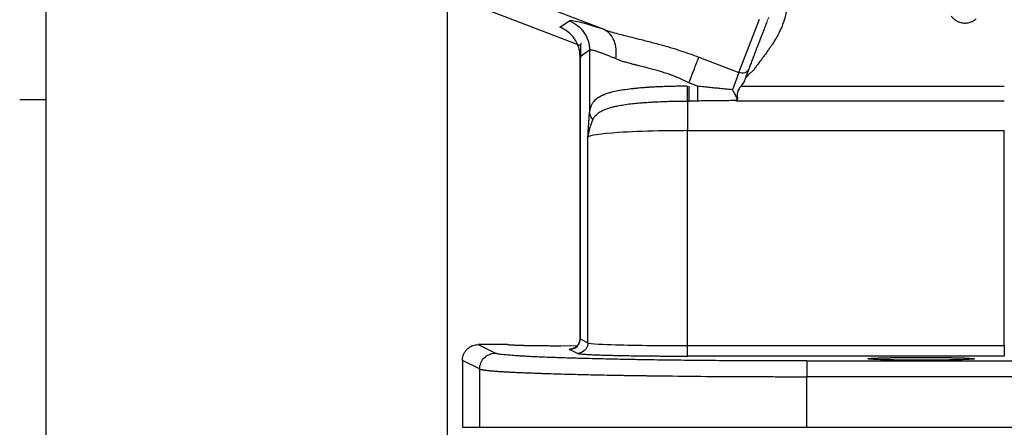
# Model space of a CAD drawing. Header units: inches. Extents: x 0.3 to 34.1, y 0.2 to 21.7.
# Tile 2 of 28: x 0.4 to 5.1, y 5.8 to 7.8. Entities that reach past the tile are written whole.
import ezdxf

# ---------------------------------------------------------------- set-up
doc = ezdxf.new("R2010")
doc.units = ezdxf.units.IN
doc.header["$MEASUREMENT"] = 0
doc.layers.add('SLD-0', color=7, linetype='Continuous', lineweight=25)
doc.styles.add('SLDTEXTSTYLE0', font='TXT', dxfattribs={"width": 0.75})
doc.dimstyles.new('SLDDIMSTYLE0', dxfattribs={"dimtxt": 0.125, "dimasz": 0.13, "dimexe": 0, "dimexo": 0.0625, "dimgap": 0.03125, "dimtad": 0, "dimtih": 1, "dimtoh": 1, "dimlfac": 0.8, "dimrnd": 1e-09, "dimzin": 12, "dimdsep": 46, "dimtxsty": 'SLDTEXTSTYLE0', "dimsah": 1, "dimcen": 0.09, "dimadec": 0, "dimazin": 3, "dimtfac": 1, "dimtofl": 0, "dimtmove": 0, "dimatfit": 3, "dimfxl": 1, "dimfrac": 2, "dimtolj": 1, "dimtzin": 12, "dimarcsym": 0})

# ---------------------------------------------------------------- blocks, each defined once
blk = doc.blocks.new('_D_3')
at = {"layer": 'SLD-0'}
for p, q in [((6.4153, 6.3245), (6.4153, 3.309)), ((2.5091, 5.8001), (2.5091, 3.309)), ((3.9999, 3.614), (3.9619, 3.614)), ((3.9619, 3.614), (3.9619, 3.4156)), ((4.4156, 3.614), (4.4537, 3.614)), ((4.4537, 3.614), (4.4537, 3.4156)), ((2.5091, 3.434), (3.8523, 3.434)), ((6.4153, 3.434), (4.5632, 3.434)), ((3.9619, 3.4156), (3.9999, 3.4156)), ((4.4537, 3.4156), (4.4156, 3.4156))]:
    blk.add_line(p, q, dxfattribs=at)
for points in [[(2.5091, 3.434), (2.6391, 3.414), (2.6391, 3.454)], [(6.4153, 3.434), (6.2853, 3.454), (6.2853, 3.414)]]:
    blk.add_solid(points, dxfattribs=at)
at = {"layer": 'SLD-0', "char_height": 0.125, "attachment_point": 1, "style": 'SLDTEXTSTYLE0'}
for s, insert in [('79.38', (3.9999, 3.5767)), ('3.13', (4.0461, 3.3897))]:
    blk.add_mtext(s, dxfattribs=dict(at, insert=insert))
blk = doc.blocks.new('_D_4')
at = {"layer": 'SLD-0'}
for p, q in [((2.4372, 7.8959), (2.4372, 2.8366)), ((6.4153, 6.3245), (6.4153, 2.8366)), ((4.3136, 3.1416), (4.2756, 3.1416)), ((4.2756, 3.1416), (4.2756, 2.9432)), ((4.7293, 3.1416), (4.7674, 3.1416)), ((4.7674, 3.1416), (4.7674, 2.9432)), ((2.4372, 2.9616), (4.166, 2.9616)), ((6.4153, 2.9616), (4.8769, 2.9616)), ((4.2756, 2.9432), (4.3136, 2.9432)), ((4.7674, 2.9432), (4.7293, 2.9432))]:
    blk.add_line(p, q, dxfattribs=at)
for points in [[(2.4372, 2.9616), (2.5672, 2.9416), (2.5672, 2.9816)], [(6.4153, 2.9616), (6.2853, 2.9816), (6.2853, 2.9416)]]:
    blk.add_solid(points, dxfattribs=at)
at = {"layer": 'SLD-0', "char_height": 0.125, "attachment_point": 1, "style": 'SLDTEXTSTYLE0'}
for s, insert in [('80.84', (4.3136, 3.1043)), ('3.18', (4.3598, 2.9173))]:
    blk.add_mtext(s, dxfattribs=dict(at, insert=insert))

msp = doc.modelspace()

# ---------------------------------------------------------------- linework, layer by layer
at = {"color": 7, "linetype": 'Continuous', "lineweight": 25}
for p, q in [((3.1844, 7.7453), (2.6586, 7.9471)), ((2.6186, 7.8429), (3.0724, 7.6688)), ((3.8279, 7.5401), (3.9257, 7.795)), ((2.9742, 7.7558), (3.0192, 7.7867)), ((3.0697, 7.6162), (3.0697, 6.2653)), ((3.1153, 7.6468), (3.0703, 7.6159)), ((3.0703, 7.6159), (3.0703, 6.2702)), ((3.1153, 7.6468), (3.1153, 7.3511)), ((3.6367, 7.6135), (3.8279, 7.5401)), ((3.8279, 7.5401), (3.7965, 7.4582)), ((3.6309, 7.4753), (3.5897, 7.4911)), ((3.8377, 7.4753), (5.0934, 7.4753)), ((3.5818, 7.4046), (3.5897, 7.4046)), ((3.6309, 7.4046), (3.5897, 7.4046)), ((5.0934, 7.4046), (3.8169, 7.4046)), ((3.1075, 6.2516), (3.1075, 7.2321)), ((3.5818, 7.2632), (5.0934, 7.2632)), ((3.5818, 6.2386), (3.5818, 7.2632)), ((5.0934, 6.2386), (5.0934, 7.2632)), ((3.0703, 6.2702), (3.1075, 6.2516)), ((2.7235, 6.2433), (2.5841, 6.2433)), ((2.5841, 6.2433), (2.6662, 6.2022)), ((2.7235, 6.2435), (2.7235, 6.2433)), ((3.0571, 6.237), (2.9778, 6.2366)), ((3.0575, 6.2017), (3.0204, 6.2202)), ((3.5818, 6.2386), (5.0934, 6.2386)), ((2.5913, 6.1272), (2.5091, 6.1683)), ((2.5091, 6.1683), (2.5091, 5.8501)), ((5.0934, 6.1886), (3.5818, 6.1886)), ((4.1517, 6.1653), (8.679, 6.1653)), ((2.5913, 6.1272), (2.5913, 5.8501)), ((8.679, 6.0903), (4.1517, 6.0903)), ((4.1517, 5.8501), (4.1517, 6.0903)), ((2.5091, 5.8501), (2.5913, 5.8501)), ((4.1517, 5.8501), (8.679, 5.8501)), ((4.4422, 5.8501), (4.4422, 5.8501)), ((4.951, 5.8501), (4.951, 5.8501))]:
    msp.add_line(p, q, dxfattribs=at)
at = {"color": 144, "linetype": 'Continuous', "lineweight": 18}
msp.add_line((3.9697, 7.8049), (3.9607, 7.7815), dxfattribs=at)
at = {"color": 8, "linetype": 'Continuous', "lineweight": 25}
for p, q in [((3.0703, 6.2702), (3.0714, 6.271)), ((3.0711, 6.2709), (3.0703, 6.2702))]:
    msp.add_line(p, q, dxfattribs=at)
at = {"color": 7, "linetype": 'Continuous', "lineweight": 25}
msp.add_circle((7.9778, 11.1309), 3.6954, dxfattribs=at)
for points, knots in [([(4.0666, 7.9176), (4.0658, 7.9098), (4.0642, 7.895), (4.0616, 7.8741), (4.0579, 7.8499), (4.0525, 7.8226), (4.0443, 7.7913), (4.0336, 7.761), (4.0204, 7.7318), (4.005, 7.7033), (3.9934, 7.6852), (3.9874, 7.6758)], [0, 0, 0, 0, 0.091007, 0.173108, 0.246346, 0.376115, 0.497169, 0.622588, 0.749976, 0.870109, 1, 1, 1, 1]), ([(4.8406, 7.8084), (4.8423, 7.8065), (4.8456, 7.8028), (4.8509, 7.7977), (4.8563, 7.7931), (4.862, 7.789), (4.8679, 7.7855), (4.8757, 7.7818), (4.8854, 7.7784), (4.896, 7.7764), (4.9057, 7.7759), (4.9158, 7.7766), (4.9273, 7.7789), (4.9391, 7.7835), (4.9499, 7.7895), (4.956, 7.7943), (4.9592, 7.7967)], [0, 0, 0, 0, 0.056654, 0.111517, 0.164876, 0.217043, 0.268351, 0.319152, 0.40919, 0.498362, 0.562474, 0.626917, 0.724887, 0.824965, 0.910871, 1, 1, 1, 1]), ([(3.0703, 7.6159), (3.0703, 7.6309), (3.068, 7.646), (3.0591, 7.6747), (3.0524, 7.6883), (3.0354, 7.7131), (3.025, 7.7242), (3.0014, 7.7428), (2.9882, 7.7504), (2.9742, 7.7558)], [0, 0, 0, 0, 0.25, 0.25, 0.5, 0.5, 0.75, 0.75, 1, 1, 1, 1]), ([(3.1844, 7.7453), (3.1353, 7.7611), (3.0956, 7.7729), (3.0394, 7.787), (3.023, 7.7893), (3.0192, 7.7867)], [0, 0, 0, 0, 0.5, 0.5, 1, 1, 1, 1]), ([(3.0192, 7.7867), (3.0332, 7.7813), (3.0464, 7.7737), (3.07, 7.7551), (3.0804, 7.744), (3.0974, 7.7192), (3.1041, 7.7056), (3.113, 7.6769), (3.1153, 7.6619), (3.1153, 7.6468)], [0, 0, 0, 0, 0.25, 0.25, 0.5, 0.5, 0.75, 0.75, 1, 1, 1, 1]), ([(3.9607, 7.7815), (3.9593, 7.7778), (3.9564, 7.7703), (3.9522, 7.7592), (3.9479, 7.7481), (3.9437, 7.7371), (3.9395, 7.7262), (3.9324, 7.7077), (3.9226, 7.6822), (3.9106, 7.6511), (3.8996, 7.6223), (3.8914, 7.6009), (3.8855, 7.5856), (3.8815, 7.5752), (3.8779, 7.5657), (3.8757, 7.56), (3.8746, 7.5572)], [0, 0, 0, 0, 0.041063, 0.081971, 0.122801, 0.16363, 0.204537, 0.245599, 0.372719, 0.500011, 0.62713, 0.754423, 0.815884, 0.877125, 0.938409, 1, 1, 1, 1]), ([(3.1844, 7.7453), (3.2049, 7.7382), (3.2271, 7.7317), (3.272, 7.7196), (3.2943, 7.714), (3.3321, 7.7046), (3.347, 7.7009), (3.3718, 7.6948), (3.3814, 7.6924), (3.4106, 7.6849), (3.4304, 7.6798), (3.483, 7.6653), (3.5163, 7.6554), (3.5788, 7.6349), (3.608, 7.6245), (3.6367, 7.6135)], [0, 0, 0, 0, 0.189996, 0.189996, 0.361259, 0.361259, 0.468299, 0.468299, 0.535199, 0.535199, 0.668998, 0.668998, 0.883078, 0.883078, 1.070397, 1.070397, 1.070397, 1.070397]), ([(3.0766, 7.6785), (3.0756, 7.6781), (3.0713, 7.6768), (3.0711, 7.6652), (3.0731, 7.6431), (3.0724, 7.6207), (3.072, 7.6098)], [0, 0, 0, 0, 0.109885, 0.431843, 0.724418, 1, 1, 1, 1]), ([(3.9874, 7.6758), (3.9845, 7.6715), (3.9784, 7.6623), (3.9683, 7.6481), (3.9611, 7.6382), (3.9573, 7.633)], [0, 0, 0, 0, 0.299431, 0.632733, 1, 1, 1, 1]), ([(3.2409, 7.6054), (3.2374, 7.6069), (3.2306, 7.6098), (3.2208, 7.6138), (3.2114, 7.6177), (3.2025, 7.6213), (3.1939, 7.6247), (3.1858, 7.6279), (3.1782, 7.6308), (3.171, 7.6335), (3.1642, 7.6359), (3.1579, 7.6382), (3.1502, 7.6407), (3.1418, 7.6434), (3.1334, 7.6457), (3.1264, 7.6472), (3.1211, 7.6479), (3.1172, 7.6479), (3.116, 7.6472), (3.1153, 7.6468)], [0, 0, 0, 0, 0.047761, 0.095129, 0.142112, 0.188719, 0.234958, 0.280838, 0.326367, 0.371556, 0.416413, 0.460947, 0.505169, 0.58832, 0.671106, 0.753597, 0.835862, 0.917973, 1, 1, 1, 1]), ([(3.5897, 7.4911), (3.5992, 7.5159), (3.6087, 7.5407), (3.6251, 7.5835), (3.632, 7.6014), (3.6367, 7.6135)], [0, 0, 0, 0, 0.5, 0.5, 1, 1, 1, 1]), ([(3.9573, 7.633), (3.9527, 7.6268), (3.9423, 7.6127), (3.9318, 7.5987), (3.926, 7.5909)], [0, 0, 0, 0, 0.443188, 1, 1, 1, 1]), ([(3.5897, 7.4911), (3.5852, 7.4934), (3.5762, 7.4978), (3.5627, 7.5042), (3.5491, 7.5103), (3.5355, 7.5161), (3.5218, 7.5217), (3.5082, 7.527), (3.484, 7.5358), (3.4479, 7.5475), (3.4091, 7.5581), (3.3763, 7.5663), (3.3534, 7.5719), (3.3323, 7.5771), (3.313, 7.582), (3.2931, 7.5873), (3.2735, 7.5932), (3.2562, 7.5992), (3.2458, 7.6034), (3.2409, 7.6054)], [0, 0, 0, 0, 0.036763, 0.07338, 0.109862, 0.146224, 0.182477, 0.218635, 0.254711, 0.373765, 0.504509, 0.566739, 0.646013, 0.698987, 0.751947, 0.820923, 0.885244, 0.944928, 1, 1, 1, 1]), ([(3.926, 7.5909), (3.9214, 7.5847), (3.9132, 7.5735), (3.9052, 7.5621), (3.9017, 7.557)], [0, 0, 0, 0, 0.55538, 1, 1, 1, 1]), ([(3.8746, 7.5572), (3.8716, 7.5492), (3.8647, 7.5427), (3.8474, 7.5364), (3.837, 7.5366), (3.8279, 7.5401)], [0, 0, 0, 0, 0.5, 0.5, 1, 1, 1, 1]), ([(3.8947, 7.5486), (3.8933, 7.5473), (3.8903, 7.5444), (3.885, 7.54), (3.88, 7.5361), (3.8758, 7.5327), (3.8715, 7.529), (3.8666, 7.524), (3.8615, 7.5175), (3.8592, 7.5127), (3.858, 7.5104)], [0, 0, 0, 0, 0.105327, 0.232944, 0.389036, 0.462123, 0.537175, 0.703671, 0.856888, 1, 1, 1, 1]), ([(3.9017, 7.557), (3.9006, 7.5556), (3.8985, 7.5526), (3.896, 7.55), (3.8947, 7.5486)], [0, 0, 0, 0, 0.485387, 1, 1, 1, 1]), ([(3.5804, 7.4753), (3.5754, 7.4753), (3.5655, 7.4752), (3.5508, 7.475), (3.5361, 7.4748), (3.5216, 7.4745), (3.5071, 7.4742), (3.4929, 7.4738), (3.4789, 7.4734), (3.4652, 7.4729), (3.4518, 7.4724), (3.4387, 7.4718), (3.4259, 7.4712), (3.4136, 7.4705), (3.3986, 7.4696), (3.3807, 7.4684), (3.3618, 7.467), (3.3462, 7.4655), (3.3349, 7.4644), (3.3274, 7.4636), (3.3116, 7.4619), (3.286, 7.4586), (3.2517, 7.4531), (3.2246, 7.4474), (3.2057, 7.4422), (3.1949, 7.4387), (3.1879, 7.4358), (3.1807, 7.4329), (3.1685, 7.4271), (3.1515, 7.4175), (3.1387, 7.407), (3.1318, 7.3986), (3.1287, 7.3941), (3.1261, 7.3893), (3.1236, 7.3842), (3.1209, 7.3778), (3.1183, 7.3697), (3.1164, 7.3606), (3.1157, 7.3542), (3.1153, 7.3511)], [0, 0, 0, 0, 0.0203, 0.040571, 0.060779, 0.080892, 0.100876, 0.120694, 0.140309, 0.159685, 0.178782, 0.197563, 0.215989, 0.234023, 0.251625, 0.282562, 0.314808, 0.340169, 0.358836, 0.371288, 0.377795, 0.438591, 0.503555, 0.566504, 0.601377, 0.629634, 0.645757, 0.661056, 0.692416, 0.754782, 0.825575, 0.84213, 0.860935, 0.881111, 0.896036, 0.917562, 0.948351, 0.974482, 1, 1, 1, 1]), ([(3.5804, 7.4753), (3.5805, 7.4599), (3.5809, 7.4292), (3.5815, 7.4097), (3.5818, 7.4046)], [-0.9999984, -0.9999984, -0.9999984, -0.9999984, -0.4999984, 0, 0, 0, 0]), ([(3.7965, 7.4582), (3.7882, 7.459), (3.7713, 7.4605), (3.7454, 7.463), (3.7184, 7.4657), (3.6902, 7.4687), (3.6609, 7.4719), (3.641, 7.4742), (3.6309, 7.4753)], [0, 0, 0, 0, 0.149701, 0.306179, 0.469441, 0.639495, 0.816346, 1, 1, 1, 1]), ([(3.6309, 7.4753), (3.6309, 7.4599), (3.6309, 7.4446), (3.6309, 7.4195), (3.6309, 7.4097), (3.6309, 7.4046)], [0, 0, 0, 0, 0.5, 0.5, 1, 1, 1, 1]), ([(3.8377, 7.4753), (3.8364, 7.4736), (3.8342, 7.4709), (3.83, 7.4653), (3.8253, 7.4584), (3.8211, 7.449), (3.8198, 7.4411), (3.8197, 7.4346), (3.8199, 7.4301), (3.8201, 7.426), (3.8204, 7.4211), (3.8206, 7.4154), (3.8195, 7.4118), (3.8191, 7.4101)], [0, 0, 0, 0, 0.075658, 0.125624, 0.250991, 0.375931, 0.500623, 0.561186, 0.64332, 0.696832, 0.750368, 0.881341, 1, 1, 1, 1]), ([(3.858, 7.5104), (3.8574, 7.5089), (3.8561, 7.5057), (3.8533, 7.4996), (3.8493, 7.4922), (3.8438, 7.4836), (3.8398, 7.4781), (3.8377, 7.4753)], [0, 0, 0, 0, 0.124352, 0.249483, 0.499627, 0.740741, 1, 1, 1, 1]), ([(3.7965, 7.4582), (3.7971, 7.457), (3.7986, 7.4541), (3.8014, 7.4489), (3.8051, 7.4421), (3.8089, 7.4352), (3.8124, 7.4283), (3.8153, 7.4223), (3.8173, 7.4168), (3.8184, 7.4121), (3.8179, 7.4099), (3.8176, 7.4087)], [0, 0, 0, 0, 0.055763, 0.139114, 0.251612, 0.392352, 0.502622, 0.632885, 0.752017, 0.878538, 1, 1, 1, 1]), ([(3.1308, 7.3154), (3.1316, 7.3169), (3.1332, 7.3203), (3.1365, 7.3259), (3.1413, 7.3324), (3.1477, 7.3392), (3.1555, 7.346), (3.1672, 7.354), (3.1826, 7.362), (3.1997, 7.3686), (3.215, 7.3733), (3.2268, 7.3762), (3.2371, 7.3785), (3.246, 7.3805), (3.2623, 7.3839), (3.2872, 7.3883), (3.3191, 7.3925), (3.3471, 7.3953), (3.3695, 7.397), (3.3863, 7.398), (3.4049, 7.3991), (3.4297, 7.4006), (3.4576, 7.4019), (3.4836, 7.4028), (3.5042, 7.4035), (3.526, 7.404), (3.5526, 7.4044), (3.5717, 7.4045), (3.5818, 7.4046)], [0, 0, 0, 0, 0.01756, 0.040257, 0.069249, 0.105454, 0.140234, 0.180085, 0.24761, 0.297603, 0.334576, 0.373781, 0.388702, 0.409358, 0.43688, 0.499846, 0.567729, 0.625495, 0.655367, 0.688206, 0.713153, 0.75078, 0.813216, 0.849785, 0.875563, 0.911069, 0.952594, 1, 1, 1, 1]), ([(3.5818, 7.4045), (3.5818, 7.3965), (3.5818, 7.3625), (3.5818, 7.3011), (3.5818, 7.2632)], [0, 0, 0, 0, 0.3105074, 0.8105074, 0.8105074, 0.8105074, 0.8105074]), ([(3.817, 7.407), (3.8072, 7.4068), (3.7873, 7.4063), (3.7572, 7.4057), (3.7265, 7.4052), (3.6951, 7.4049), (3.6632, 7.4046), (3.6417, 7.4046), (3.6309, 7.4046)], [0, 0, 0, 0, 0.158835, 0.320752, 0.48579, 0.653987, 0.825379, 1, 1, 1, 1]), ([(3.8169, 7.4046), (3.8169, 7.4051), (3.8168, 7.4059), (3.8169, 7.4067), (3.817, 7.407)], [0, 0, 0, 0, 0.552339, 1, 1, 1, 1]), ([(3.1075, 7.2321), (3.1079, 7.2393), (3.1084, 7.2465), (3.1093, 7.2618), (3.1099, 7.2699), (3.1107, 7.283), (3.111, 7.288), (3.1115, 7.2955), (3.1117, 7.298), (3.1121, 7.3045), (3.1124, 7.3084), (3.1131, 7.3186), (3.1135, 7.3249), (3.1144, 7.3378), (3.1149, 7.3445), (3.1153, 7.3511)], [0, 0, 0, 0, 0.0691049, 0.0691049, 0.1313966, 0.1313966, 0.170329, 0.170329, 0.1946617, 0.1946617, 0.2433271, 0.2433271, 0.3211918, 0.3211918, 0.3893234, 0.3893234, 0.3893234, 0.3893234]), ([(3.1153, 7.3511), (3.1156, 7.3447), (3.1185, 7.332), (3.1261, 7.3205), (3.1308, 7.3154)], [-1, -1, -1, -1, -0.5, 0, 0, 0, 0]), ([(3.131, 7.3155), (3.1297, 7.3124), (3.1269, 7.3061), (3.123, 7.2962), (3.1192, 7.2857), (3.1151, 7.2723), (3.1105, 7.2544), (3.1086, 7.2401), (3.1075, 7.2321)], [0, 0, 0, 0, 0.115251, 0.236217, 0.362899, 0.495326, 0.718311, 1, 1, 1, 1]), ([(3.5818, 7.2632), (3.5353, 7.2632), (3.4888, 7.2627), (3.373, 7.2603), (3.307, 7.2576), (3.1673, 7.2484), (3.1141, 7.2404), (3.1075, 7.2322), (3.1075, 7.2322), (3.1075, 7.2321)], [0, 0, 0, 0, 0.293785, 0.293785, 0.763841, 0.763841, 1.51593, 1.51593, 1.518437, 1.518437, 1.518437, 1.518437]), ([(3.0204, 6.2202), (3.0335, 6.2202), (3.0465, 6.2256), (3.0649, 6.2441), (3.0703, 6.2571), (3.0703, 6.2702)], [0, 0, 0, 0, 0.5, 0.5, 1, 1, 1, 1]), ([(3.0697, 6.2709), (3.0692, 6.2656), (3.0682, 6.2548), (3.0616, 6.2429), (3.0548, 6.235), (3.0487, 6.2302), (3.0427, 6.2267), (3.0376, 6.2246), (3.0344, 6.2238), (3.0346, 6.2239), (3.0347, 6.2239)], [0, 0, 0, 0, 0.144736, 0.299508, 0.3851, 0.478653, 0.584795, 0.711713, 0.872068, 1, 1, 1, 1]), ([(3.1075, 6.2516), (3.1075, 6.2386), (3.1021, 6.2256), (3.0836, 6.2071), (3.0706, 6.2017), (3.0575, 6.2017)], [0, 0, 0, 0, 0.5, 0.5, 1, 1, 1, 1]), ([(3.1075, 6.2516), (3.1111, 6.2495), (3.1306, 6.2475), (3.2108, 6.2435), (3.2708, 6.2417), (3.3865, 6.2397), (3.4353, 6.2392), (3.5174, 6.2387), (3.5496, 6.2386), (3.5818, 6.2386)], [0.038781, 0.038781, 0.038781, 0.038781, 0.20353, 0.20353, 0.529177, 0.529177, 1.050214, 1.050214, 1.628238, 1.628238, 1.628238, 1.628238]), ([(2.5091, 6.1683), (2.5091, 6.1703), (2.5092, 6.1743), (2.51, 6.1802), (2.5111, 6.186), (2.5127, 6.1916), (2.5148, 6.1972), (2.5173, 6.2025), (2.5201, 6.2076), (2.5234, 6.2125), (2.527, 6.2171), (2.5321, 6.2226), (2.5391, 6.2286), (2.5486, 6.2347), (2.5594, 6.2394), (2.5714, 6.2426), (2.5798, 6.243), (2.5841, 6.2433)], [0, 0, 0, 0, 0.050427, 0.100758, 0.150993, 0.201132, 0.251178, 0.301131, 0.350991, 0.400761, 0.450441, 0.500032, 0.590827, 0.686217, 0.786208, 0.890801, 1, 1, 1, 1]), ([(2.5914, 6.1272), (2.5914, 6.1469), (2.6076, 6.1859), (2.6466, 6.2022), (2.6662, 6.2022)], [-0.9998931, -0.9998931, -0.9998931, -0.9998931, -0.499893, 0.0000001, 0.0000001, 0.0000001, 0.0000001]), ([(4.1517, 6.1653), (4.1383, 6.1653), (4.1147, 6.1653), (4.0677, 6.1654), (4.0107, 6.1655), (3.9406, 6.1657), (3.8825, 6.1659), (3.8398, 6.1662), (3.8169, 6.1663), (3.7944, 6.1664), (3.7682, 6.1666), (3.7229, 6.1669), (3.6664, 6.1674), (3.5782, 6.1683), (3.4919, 6.1692), (3.4093, 6.1705), (3.3634, 6.1712), (3.3342, 6.1717), (3.3147, 6.1721), (3.2813, 6.1727), (3.2342, 6.1736), (3.1796, 6.1748), (3.1244, 6.1761), (3.0746, 6.1774), (3.0113, 6.1791), (2.9553, 6.181), (2.9024, 6.1831), (2.8756, 6.1842), (2.8579, 6.185), (2.8463, 6.1856), (2.8321, 6.1863), (2.8161, 6.1871), (2.7975, 6.1881), (2.7736, 6.1896), (2.7401, 6.1919), (2.7126, 6.1943), (2.692, 6.1967), (2.6813, 6.1983), (2.674, 6.1998), (2.6692, 6.201), (2.6672, 6.2018), (2.6662, 6.2022)], [0, 0, 0, 0, 0.0178579, 0.031251, 0.0625005, 0.0937498, 0.125, 0.1406255, 0.1516393, 0.1562517, 0.1712633, 0.1875054, 0.2187561, 0.2500074, 0.3124938, 0.3444114, 0.3750129, 0.3837317, 0.3906386, 0.4062643, 0.4375158, 0.4687671, 0.5000184, 0.5364847, 0.5625208, 0.6250058, 0.6561361, 0.6875076, 0.693059, 0.7031337, 0.7187589, 0.7333785, 0.7500113, 0.7764598, 0.8125133, 0.8750032, 0.9043035, 0.9374998, 0.9580914, 0.9789364, 1, 1, 1, 1]), ([(2.9778, 6.2366), (2.9741, 6.2366), (2.9667, 6.2366), (2.9555, 6.2366), (2.9442, 6.2367), (2.933, 6.2367), (2.9218, 6.2368), (2.9106, 6.2368), (2.8995, 6.2369), (2.8885, 6.237), (2.8776, 6.2371), (2.8668, 6.2373), (2.8562, 6.2374), (2.8458, 6.2376), (2.8357, 6.2377), (2.8258, 6.2379), (2.8161, 6.2381), (2.8068, 6.2383), (2.7978, 6.2385), (2.7888, 6.2388), (2.7797, 6.2391), (2.7706, 6.2394), (2.7617, 6.2398), (2.7531, 6.2402), (2.7451, 6.2406), (2.738, 6.241), (2.7319, 6.2415), (2.7272, 6.2421), (2.7241, 6.2427), (2.7237, 6.2431), (2.7235, 6.2433)], [0, 0, 0, 0, 0.027886, 0.055962, 0.084228, 0.112685, 0.141333, 0.170171, 0.1992, 0.22842, 0.25783, 0.287431, 0.317223, 0.347205, 0.377379, 0.407743, 0.438298, 0.469044, 0.499982, 0.532236, 0.567131, 0.604666, 0.644843, 0.687659, 0.733117, 0.781214, 0.831951, 0.885328, 0.941344, 1, 1, 1, 1]), ([(3.0204, 6.2202), (3.0191, 6.2214), (3.0176, 6.2228), (3.0366, 6.2242), (3.0401, 6.2244)], [0, 0, 0, 0, 0.819202, 1, 1, 1, 1]), ([(3.0575, 6.2017), (3.0578, 6.2015), (3.0584, 6.2013), (3.0599, 6.2009), (3.0617, 6.2005), (3.0641, 6.2001), (3.0671, 6.1997), (3.0716, 6.1991), (3.0772, 6.1986), (3.0872, 6.1978), (3.0983, 6.197), (3.1127, 6.1962), (3.1287, 6.1954), (3.1508, 6.1945), (3.1826, 6.1934), (3.2128, 6.1926), (3.2402, 6.192), (3.2604, 6.1915), (3.2751, 6.1913), (3.2858, 6.191), (3.293, 6.1909), (3.3135, 6.1905), (3.3471, 6.1901), (3.3936, 6.1895), (3.4333, 6.1892), (3.4652, 6.189), (3.4871, 6.1889), (3.5107, 6.1888), (3.5337, 6.1887), (3.5586, 6.1886), (3.5739, 6.1886), (3.5818, 6.1886)], [0, 0, 0, 0, 0.018025, 0.036713, 0.056019, 0.075894, 0.096275, 0.117093, 0.156611, 0.178191, 0.240717, 0.272457, 0.304465, 0.369127, 0.427486, 0.500042, 0.534913, 0.565679, 0.598396, 0.603459, 0.614713, 0.630994, 0.695646, 0.759361, 0.82187, 0.852605, 0.882951, 0.906095, 0.942381, 0.970255, 1, 1, 1, 1]), ([(3.5818, 6.1886), (3.5818, 6.189), (3.5818, 6.1945), (3.5818, 6.2129), (3.5818, 6.2257), (3.5818, 6.2386)], [0, 0, 0, 0, 0.5, 0.5, 1, 1, 1, 1]), ([(5.0934, 6.2386), (5.0934, 6.2257), (5.0934, 6.2129), (5.0934, 6.1945), (5.0934, 6.189), (5.0934, 6.1886)], [0, 0, 0, 0, 0.5, 0.5, 1, 1, 1, 1]), ([(4.6966, 6.1691), (4.6929, 6.1691), (4.6854, 6.1691), (4.6742, 6.1691), (4.663, 6.1691), (4.6518, 6.1692), (4.6405, 6.1693), (4.6294, 6.1693), (4.6182, 6.1694), (4.6072, 6.1695), (4.5963, 6.1696), (4.5855, 6.1698), (4.5749, 6.1699), (4.5646, 6.1701), (4.5544, 6.1702), (4.5445, 6.1704), (4.5349, 6.1706), (4.5256, 6.1708), (4.4995, 6.1715), (4.4577, 6.173), (4.436, 6.1755), (4.4501, 6.1777), (4.4792, 6.1793), (4.5093, 6.1803), (4.5336, 6.1809), (4.552, 6.1812), (4.5713, 6.1815), (4.5913, 6.1818), (4.612, 6.182), (4.633, 6.1822), (4.6542, 6.1823), (4.6754, 6.1824), (4.6896, 6.1824), (4.6966, 6.1824)], [0, 0, 0, 0, 0.013977, 0.028049, 0.042217, 0.056481, 0.07084, 0.085294, 0.099844, 0.11449, 0.129231, 0.144067, 0.159, 0.174028, 0.189151, 0.204371, 0.219686, 0.235097, 0.250603, 0.355438, 0.499554, 0.600471, 0.683793, 0.749454, 0.778654, 0.807513, 0.836032, 0.86421, 0.892048, 0.919546, 0.946704, 0.973522, 1, 1, 1, 1]), ([(4.6966, 6.1824), (4.7003, 6.1824), (4.7078, 6.1824), (4.719, 6.1824), (4.7302, 6.1824), (4.7414, 6.1823), (4.7527, 6.1822), (4.7639, 6.1822), (4.775, 6.1821), (4.786, 6.182), (4.7969, 6.1819), (4.8077, 6.1817), (4.8183, 6.1816), (4.8286, 6.1814), (4.8388, 6.1813), (4.8487, 6.1811), (4.8583, 6.1809), (4.8676, 6.1807), (4.8937, 6.18), (4.9355, 6.1785), (4.9572, 6.176), (4.9431, 6.1738), (4.914, 6.1722), (4.8839, 6.1712), (4.8596, 6.1706), (4.8412, 6.1703), (4.8219, 6.1699), (4.8019, 6.1697), (4.7813, 6.1695), (4.7603, 6.1693), (4.7391, 6.1692), (4.7178, 6.1691), (4.7036, 6.1691), (4.6966, 6.1691)], [0, 0, 0, 0, 0.013983, 0.02806, 0.042232, 0.056499, 0.070861, 0.085317, 0.099869, 0.114515, 0.129256, 0.144092, 0.159023, 0.174049, 0.18917, 0.204386, 0.219697, 0.235102, 0.250603, 0.355438, 0.499554, 0.600471, 0.683793, 0.749454, 0.778644, 0.807495, 0.836009, 0.864185, 0.892023, 0.919523, 0.946686, 0.973512, 1, 1, 1, 1]), ([(2.5914, 6.1272), (2.5919, 6.127), (2.593, 6.1265), (2.5952, 6.1258), (2.5979, 6.1251), (2.6011, 6.1244), (2.6047, 6.1237), (2.6088, 6.123), (2.6133, 6.1224), (2.6183, 6.1217), (2.6236, 6.121), (2.6294, 6.1203), (2.6355, 6.1197), (2.642, 6.119), (2.6489, 6.1184), (2.6561, 6.1178), (2.6637, 6.1171), (2.6716, 6.1165), (2.6798, 6.1159), (2.6884, 6.1153), (2.6972, 6.1147), (2.7064, 6.1142), (2.7158, 6.1136), (2.7254, 6.1131), (2.7353, 6.1126), (2.7455, 6.1121), (2.7559, 6.1116), (2.7665, 6.1111), (2.7773, 6.1106), (2.7884, 6.1102), (2.7995, 6.1098), (2.8106, 6.1093), (2.8275, 6.1087), (2.8504, 6.1078), (2.8756, 6.1069), (2.9025, 6.1059), (2.9522, 6.1043), (3.0291, 6.1021), (3.1199, 6.0999), (3.2012, 6.0983), (3.2566, 6.0973), (3.2975, 6.0966), (3.3186, 6.0963), (3.339, 6.096), (3.359, 6.0957), (3.3786, 6.0955), (3.4203, 6.0948), (3.5251, 6.0936), (3.6362, 6.0924), (3.7302, 6.0917), (3.7609, 6.0915), (3.7936, 6.0913), (3.8282, 6.0912), (3.8644, 6.091), (3.9019, 6.0908), (3.9406, 6.0907), (3.9804, 6.0906), (4.0213, 6.0905), (4.0635, 6.0904), (4.107, 6.0903), (4.1366, 6.0903), (4.1517, 6.0903)], [0, 0, 0, 0, 0.011995, 0.023965, 0.035904, 0.047806, 0.059663, 0.071469, 0.083216, 0.094898, 0.106507, 0.118035, 0.129475, 0.140821, 0.152063, 0.163195, 0.174209, 0.185098, 0.195854, 0.206469, 0.216936, 0.227248, 0.237398, 0.247378, 0.257181, 0.266801, 0.276231, 0.285466, 0.294498, 0.303332, 0.312058, 0.320701, 0.32926, 0.351027, 0.372216, 0.384365, 0.40852, 0.475533, 0.534685, 0.570367, 0.610066, 0.62059, 0.630638, 0.640449, 0.650036, 0.659404, 0.668556, 0.709451, 0.807557, 0.820055, 0.8335, 0.847721, 0.862591, 0.8781, 0.894152, 0.910659, 0.927569, 0.944876, 0.962628, 0.980939, 1, 1, 1, 1]), ([(2.5913, 5.8501), (2.5919, 5.8501), (2.5929, 5.8501), (2.595, 5.8501), (2.5976, 5.8501), (2.6006, 5.8501), (2.6041, 5.8501), (2.608, 5.8501), (2.6125, 5.8501), (2.6173, 5.8501), (2.6227, 5.8501), (2.6285, 5.8501), (2.6441, 5.8501), (2.6749, 5.8501), (2.7306, 5.8501), (2.799, 5.8501), (2.8797, 5.8501), (2.9718, 5.8501), (3.0745, 5.8501), (3.1869, 5.8501), (3.308, 5.8501), (3.4367, 5.8501), (3.5718, 5.8501), (3.7121, 5.8501), (3.8244, 5.8501), (3.9056, 5.8501), (3.9545, 5.8501), (4.0036, 5.8501), (4.0528, 5.8501), (4.1022, 5.8501), (4.1352, 5.8501), (4.1517, 5.8501)], [0, 0, 0, 0, 0.011391, 0.022767, 0.034132, 0.045488, 0.05684, 0.068189, 0.079541, 0.090898, 0.102264, 0.113641, 0.125034, 0.187523, 0.250024, 0.312512, 0.375013, 0.437502, 0.500002, 0.562491, 0.624991, 0.68748, 0.74998, 0.812469, 0.874969, 0.895841, 0.916671, 0.937482, 0.958293, 0.979125, 1, 1, 1, 1])]:
    msp.add_open_spline(points, degree=3, knots=knots, dxfattribs=at)
for points in [[(3.2409, 7.6054), (3.2455, 7.6364), (3.2394, 7.6982), (3.2052, 7.736), (3.1844, 7.7453)], [(3.8746, 7.5572), (3.8704, 7.5461), (3.8643, 7.5303), (3.8568, 7.5109)], [(3.5897, 7.4753), (3.5897, 7.4599), (3.5897, 7.4292), (3.5897, 7.4097), (3.5897, 7.4046)], [(4.1517, 6.1653), (4.1517, 6.1648), (4.1517, 6.1481), (4.1517, 6.1096), (4.1517, 6.0903)]]:
    msp.add_open_spline(points, degree=3, dxfattribs=at)
at = {"layer": 'SLD-0'}
for p, q in [((0.5229, 21.4106), (0.5229, 0.4106)), ((0.5229, 7.4106), (0.3979, 7.4106))]:
    msp.add_line(p, q, dxfattribs=at)

# ---------------------------------------------------------------- dimensions: what is measured, and where the dimension line sits
for base, p1, p2, picture, middle in [((6.4153, 2.9616), (2.4372, 7.9459), (6.4153, 6.3745), '_D_4', (4.5215, 2.9616)), ((2.5090957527, 3.4340002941), (6.4153457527, 6.3745170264), (2.5090957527, 5.8501420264), '_D_3', (4.207761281, 3.4340002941))]:
    dim = msp.add_linear_dim(base=base, p1=p1, p2=p2, dimstyle='SLDDIMSTYLE0', dxfattribs=at)
    dim.commit()
    dim.dimension.update_dxf_attribs({"geometry": picture, "text_midpoint": middle, "dimtype": 160})

doc.saveas('drawing.dxf')
